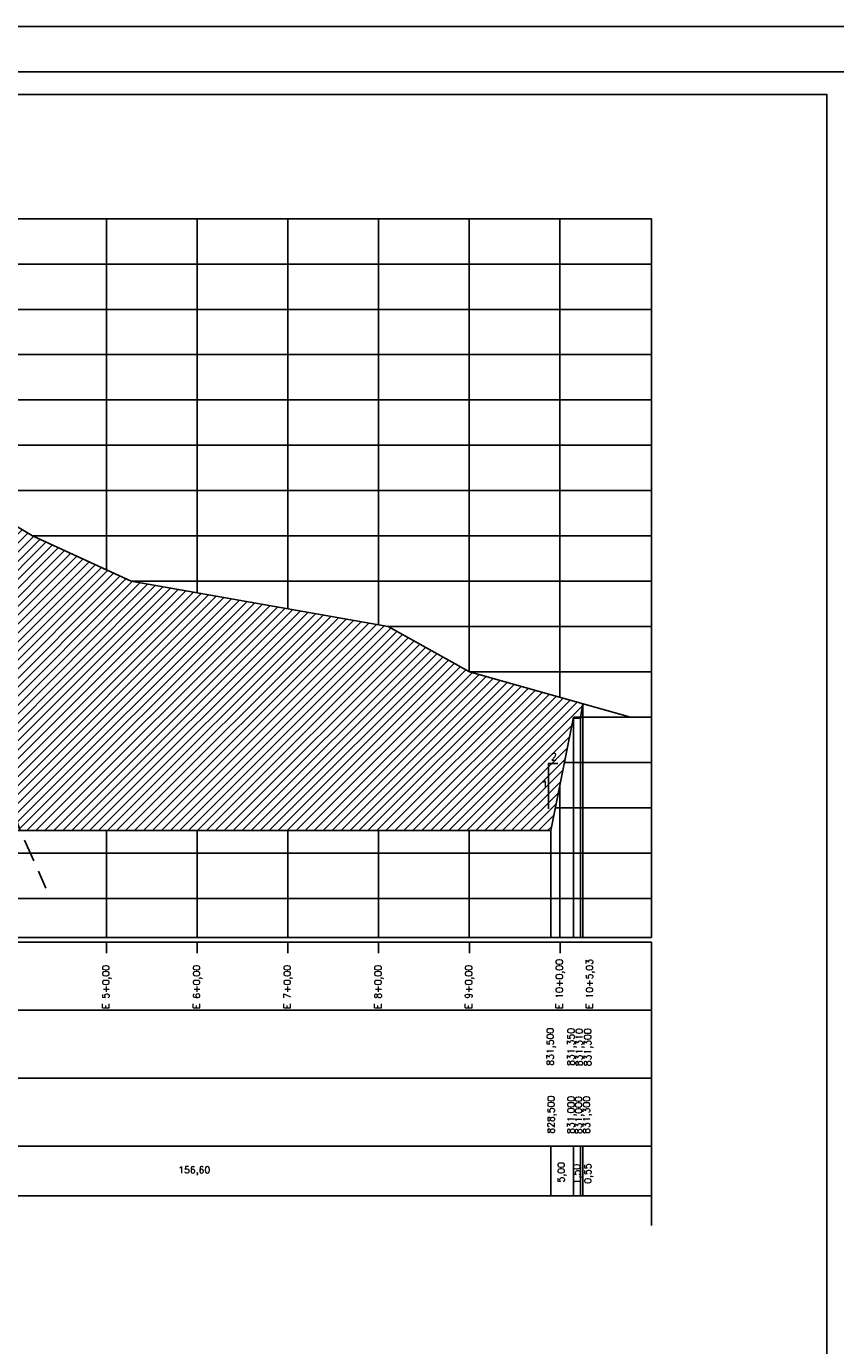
# Model space of a CAD drawing. Extents: x -1825 to 98, y 5678 to 6985.
# Tile 64 of 86: x -269 to -90, y 5981 to 6272. Entities that reach past the tile are written whole.
import ezdxf

# ---------------------------------------------------------------- set-up
doc = ezdxf.new("R2010")
doc.units = 0
doc.header["$MEASUREMENT"] = 0
doc.linetypes.add('CONTINUO', pattern=[0])
doc.linetypes.add('DASHED', pattern=[0.75, 0.5, -0.25])
for name, color, linetype in [('-CORTE', 51, 'CONTINUOUS'), ('-PERFIL-ROCHA', 12, 'DASHED'), ('-TALUDI', 3, 'CONTINUOUS'), ('BASE', 6, 'CONTINUOUS'), ('PADRÃO', 7, 'CONTINUOUS'), ('PG-CORTE', 4, 'CONTINUOUS'), ('PG-LINE', 7, 'CONTINUOUS'), ('PG-MALHA', 7, 'CONTINUOUS'), ('PG-TERRENO', 6, 'CONTINUOUS'), ('PG-TXT-80', 2, 'CONTINUOUS')]:
    doc.layers.add(name, color=color, linetype=linetype)
doc.styles.add('ROMANS', font='romans.shx', dxfattribs={"height": 1.5})

msp = doc.modelspace()

# ---------------------------------------------------------------- hatches: boundary and pattern name
at = {"layer": '-CORTE'}
h = msp.add_hatch(dxfattribs=at)
h.set_pattern_fill('_USER', color=256, scale=1.4, angle=45, style=0, pattern_type=0)
h.set_pattern_definition([(45, (0, 0), (-0.9899495, 0.9899495), [])])
h.paths.add_polyline_path([(-245.59, 6149.79), (-267.36, 6159.79), (-284.09, 6169.79), (-291.33, 6174.35), (-296.99, 6176.23), (-301.57, 6177.04), (-305.89, 6176.5), (-310.2, 6175.16), (-320.57, 6169.17), (-333.68, 6159.79), (-333.73, 6159.79), (-344.68, 6157.22), (-343.61, 6150.08), (-331.97, 6153.31), (-319.38, 6151.64), (-307.39, 6146.93), (-296.48, 6141.16), (-291.13, 6135.6), (-285.78, 6130.25), (-277.86, 6116.77), (-270.06, 6094.79), (-153.03, 6094.79), (-148.03, 6119.79), (-146.53, 6119.79), (-145.98, 6122.74), (-171.04, 6129.8), (-171.04, 6129.8), (-188.9, 6139.79)])
h.paths.add_polyline_path([(-153.2, 6109.95), (-151.42, 6109.95), (-151.42, 6112.23), (-153.2, 6112.23)], flags=24)
h.paths.add_polyline_path([(-154.97, 6103.87), (-153.85, 6103.87), (-153.85, 6106.15), (-154.97, 6106.15)], flags=24)
h.paths.add_polyline_path([(-342.8, 6149.29), (-341.68, 6149.29), (-341.68, 6151.57), (-342.8, 6151.57)], flags=25)

# ---------------------------------------------------------------- linework, layer by layer
at = {"layer": '-PERFIL-ROCHA', "ltscale": 10, "flags": 128}
msp.add_lwpolyline([(-349.32, 6148.49), (-331.97, 6153.31), (-319.38, 6151.64), (-307.39, 6146.93), (-296.48, 6141.16), (-291.13, 6135.6), (-285.78, 6130.25), (-277.86, 6116.77), (-270.06, 6094.79), (-264.37, 6082.08)], dxfattribs=at)
at = {"layer": '-TALUDI', "flags": 128}
msp.add_lwpolyline([(-151.52, 6109.59), (-153.52, 6109.59), (-153.52, 6099.59)], dxfattribs=at)
at = {"layer": 'BASE', "color": 11, "linetype": 'CONTINUO'}
msp.add_lwpolyline([(-148.03, 6119.59), (-146.53, 6119.59)], dxfattribs=at)
at = {"layer": 'PADRÃO', "color": 2}
msp.add_lwpolyline([(-743.17, 6272.22), (-743.17, 5678.22), (97.83, 5678.22), (97.83, 6272.22), (-743.17, 6272.22)], dxfattribs=at)
at = {"layer": 'PADRÃO', "color": 1}
msp.add_lwpolyline([(-718.17, 5688.22), (87.83, 5688.22), (87.83, 6262.22), (-718.17, 6262.22)], close=True, dxfattribs=at)
at = {"layer": 'PADRÃO', "color": 2}
msp.add_lwpolyline([(-713.17, 5693.22), (-92.17, 5693.22), (-92.17, 6257.22), (-713.17, 6257.22)], close=True, dxfattribs=at)
at = {"layer": 'PG-CORTE', "linetype": 'CONTINUO'}
for p, q in [((-145.98, 6122.74), (-146.53, 6119.79)), ((-145.98, 6122.74), (-146.53, 6119.79)), ((-148.03, 6119.79), (-153.03, 6094.79)), ((-153.03, 6094.79), (-309.63, 6094.79))]:
    msp.add_line(p, q, dxfattribs=at)
at = {"layer": 'PG-CORTE', "color": 11, "linetype": 'CONTINUOUS'}
msp.add_line((-148.03, 6119.79), (-146.53, 6119.79), dxfattribs=at)
at = {"layer": 'PG-LINE', "color": 3}
for p, q in [((-145.98, 6122.74), (-145.98, 6071.19)), ((-145.98, 6025.19), (-145.98, 6014.17)), ((-145.98, 6025.19), (-145.98, 6014.17))]:
    msp.add_line(p, q, dxfattribs=at)
at = {"layer": 'PG-LINE', "color": 3, "linetype": 'CONTINUOUS'}
for p, q in [((-144.75, 6122.43), (-144.75, 6122.43)), ((-148.03, 6119.79), (-148.03, 6071.19)), ((-146.53, 6119.79), (-146.53, 6071.19)), ((-153.03, 6094.79), (-153.03, 6071.19)), ((-153.03, 6025.19), (-153.03, 6014.17)), ((-153.03, 6025.19), (-153.03, 6014.17)), ((-148.03, 6025.19), (-148.03, 6014.17)), ((-148.03, 6025.19), (-148.03, 6014.17)), ((-146.53, 6025.19), (-146.53, 6014.17)), ((-146.53, 6025.19), (-146.53, 6014.17))]:
    msp.add_line(p, q, dxfattribs=at)
at = {"layer": 'PG-MALHA', "linetype": 'CONTINUO'}
for p, q in [((-251.04, 6229.79), (-251.04, 6152.29)), ((-231.04, 6229.79), (-231.04, 6147.22)), ((-211.04, 6229.79), (-211.04, 6143.69)), ((-191.04, 6229.79), (-191.04, 6140.16)), ((-171.04, 6229.79), (-171.04, 6129.8)), ((-151.04, 6229.79), (-151.04, 6124.16)), ((-151.04, 6104.74), (-151.04, 6071.29)), ((-251.04, 6094.79), (-251.04, 6071.19)), ((-231.04, 6094.79), (-231.04, 6071.19)), ((-211.04, 6094.79), (-211.04, 6071.19)), ((-191.04, 6094.79), (-191.04, 6071.19)), ((-171.04, 6094.79), (-171.04, 6071.19))]:
    msp.add_line(p, q, dxfattribs=at)
at = {"layer": 'PG-MALHA', "color": 4, "linetype": 'CONTINUO'}
for p, q in [((-130.81, 6071.19), (-130.81, 6229.79)), ((-130.81, 6007.65), (-130.81, 6070.19)), ((-417.59, 6014.17), (-130.81, 6014.17))]:
    msp.add_line(p, q, dxfattribs=at)
at = {"layer": 'PG-MALHA', "linetype": 'CONTINUO'}
for points in [[(-356.04, 6229.79), (-130.81, 6229.79)], [(-356.04, 6219.79), (-130.81, 6219.79)], [(-356.04, 6209.79), (-130.81, 6209.79)], [(-356.04, 6199.79), (-130.81, 6199.79)], [(-356.04, 6189.79), (-130.81, 6189.79)], [(-356.04, 6179.79), (-130.81, 6179.79)], [(-284.09, 6169.79), (-130.81, 6169.79)], [(-267.36, 6159.79), (-130.81, 6159.79)], [(-245.59, 6149.79), (-130.81, 6149.79)], [(-188.9, 6139.79), (-130.81, 6139.79)], [(-171.01, 6129.79), (-130.81, 6129.79)], [(-146.53, 6119.79), (-130.81, 6119.79)], [(-150.03, 6109.79), (-130.81, 6109.79)], [(-152.03, 6099.79), (-130.81, 6099.79)], [(-356.04, 6089.79), (-130.81, 6089.79)], [(-356.04, 6079.79), (-130.81, 6079.79)], [(-251, 6067.77), (-251, 6070.19)], [(-231, 6067.77), (-231, 6070.19)], [(-211.04, 6067.76), (-211.04, 6070.19)], [(-191.01, 6067.77), (-191.01, 6070.19)], [(-171.01, 6067.77), (-171.01, 6070.19)], [(-151.01, 6067.77), (-151.01, 6070.19)]]:
    msp.add_lwpolyline(points, dxfattribs=at)
at = {"layer": 'PG-MALHA', "color": 4, "linetype": 'CONTINUO'}
for points in [[(-417.59, 6070.19), (-130.81, 6070.19)], [(-356.04, 6071.19), (-130.81, 6071.19)], [(-417.59, 6055.19), (-130.81, 6055.19)], [(-417.59, 6040.19), (-130.81, 6040.19)], [(-417.59, 6025.19), (-130.81, 6025.19)]]:
    msp.add_lwpolyline(points, dxfattribs=at)
at = {"layer": 'PG-TERRENO', "linetype": 'CONTINUOUS', "flags": 128}
msp.add_lwpolyline([(-350.8, 6155.79), (-333.66, 6159.8), (-320.57, 6169.17), (-310.2, 6175.16), (-305.89, 6176.5), (-301.57, 6177.04), (-296.99, 6176.23), (-291.33, 6174.35), (-284.09, 6169.79), (-267.36, 6159.79), (-245.59, 6149.79), (-188.9, 6139.79), (-171.01, 6129.79), (-135.51, 6119.79)], dxfattribs=at)

# ---------------------------------------------------------------- texts
at = {"layer": '-TALUDI', "color": 2, "style": 'ROMANS'}
for s, p in [('2', (-153.03, 6110.33)), ('1', (-155.03, 6104.25))]:
    msp.add_text(s, height=1.52, dxfattribs=at).set_placement(p)
at = {"layer": 'PG-TXT-80', "linetype": 'CONTINUOUS', "style": 'ROMANS'}
for s, p in [('E 5+0,00', (-250.41, 6055.44)), ('E 6+0,00', (-230.41, 6055.44)), ('E 7+0,00', (-210.43, 6055.44)), ('E 8+0,00', (-190.41, 6055.44)), ('E 9+0,00', (-170.41, 6055.44)), ('E 9+0,00', (-170.41, 6055.44)), ('E 10+0,00', (-150.41, 6055.44)), ('E 10+5,03', (-143.77, 6055.46))]:
    msp.add_text(s, height=1.5, rotation=90, dxfattribs=at).set_placement(p)
at = {"layer": 'PG-TXT-80', "style": 'ROMANS'}
for s, p in [('831,500', (-152.42, 6042.92)), ('831,350', (-147.84, 6042.88)), ('831,310', (-146.05, 6042.81)), ('831,300', (-144.18, 6042.8)), ('828,500', (-152.24, 6027.92)), ('831,000', (-147.84, 6027.88)), ('831,000', (-146.18, 6027.81)), ('831,300', (-144.43, 6027.88)), ('5,00', (-150.03, 6017.14)), ('1,50', (-146.6, 6016.75)), ('0,55', (-144.15, 6016.87))]:
    msp.add_text(s, height=1.5, rotation=90, dxfattribs=at).set_placement(p)
msp.add_text('156,60', height=1.5, dxfattribs=at).set_placement((-235.22, 6019.18))

doc.saveas('drawing.dxf')
